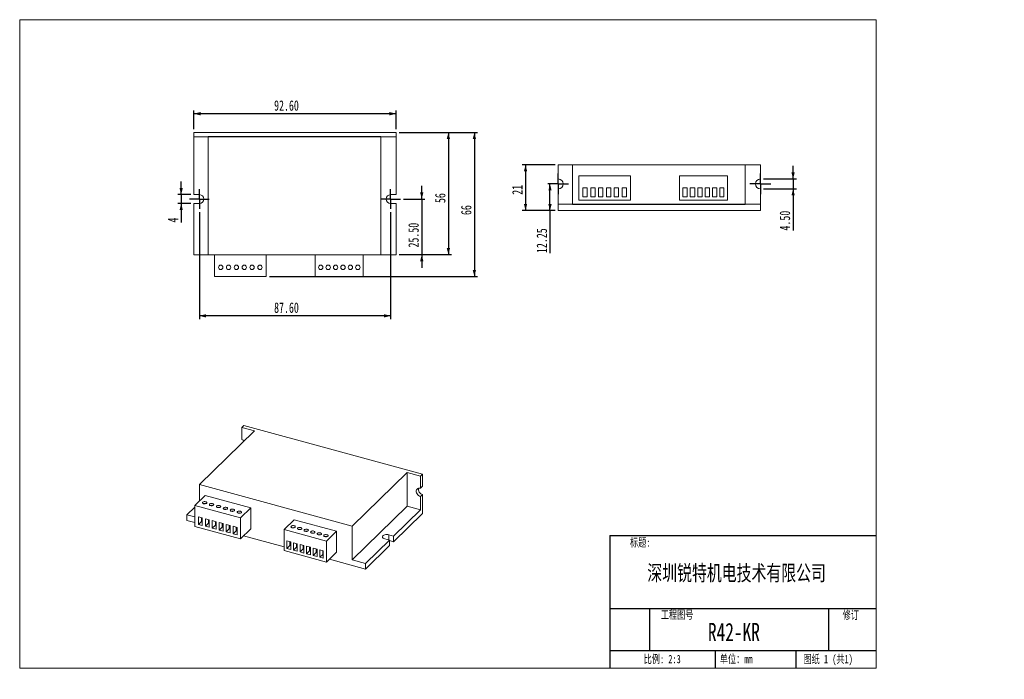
# Model space of a CAD drawing. Header units: millimetres. Extents: x 8 to 309, y 7 to 208.
import ezdxf

# ---------------------------------------------------------------- set-up
doc = ezdxf.new("R2010")
doc.units = ezdxf.units.MM
doc.layers.add('FORMAT', color=7, linetype='Continuous')
doc.styles.add('SLDTEXTSTYLE0', font='TXT', dxfattribs={"width": 0.7, "bigfont": 'bigfont'})
doc.styles.add('SLDTEXTSTYLE1', font='TXT', dxfattribs={"width": 0.7})
doc.dimstyles.new('SLDDIMSTYLE0', dxfattribs={"dimtxt": 3.638021, "dimasz": 2, "dimexe": 0, "dimexo": 0.0625, "dimgap": 0.909505, "dimtad": 1, "dimlfac": 1.5, "dimrnd": 1e-09, "dimzin": 4, "dimdsep": 46, "dimtxsty": 'SLDTEXTSTYLE1', "dimsah": 1, "dimcen": 0.09, "dimadec": 0, "dimazin": 1, "dimtfac": 1, "dimtofl": 0, "dimtmove": 0, "dimatfit": 3, "dimfxl": 1, "dimfrac": 2, "dimtolj": 1, "dimtzin": 12, "dimarcsym": 0})
doc.dimstyles.new('SLDDIMSTYLE1', dxfattribs={"dimtxt": 3.638021, "dimasz": 2, "dimexe": 0, "dimexo": 0.0625, "dimgap": 0.909505, "dimtad": 1, "dimlfac": 1.5, "dimrnd": 1e-09, "dimzin": 12, "dimdsep": 46, "dimtxsty": 'SLDTEXTSTYLE1', "dimsah": 1, "dimcen": 0.09, "dimadec": 0, "dimazin": 3, "dimtfac": 1, "dimtofl": 0, "dimtmove": 0, "dimatfit": 3, "dimfxl": 1, "dimfrac": 2, "dimtolj": 1, "dimtzin": 12, "dimarcsym": 0})
doc.dimstyles.new('SLDDIMSTYLE2', dxfattribs={"dimtxt": 3.638021, "dimasz": 2, "dimexe": 0, "dimexo": 0.0625, "dimgap": 0.909505, "dimtad": 1, "dimlfac": 1.5, "dimrnd": 1e-09, "dimzin": 12, "dimdsep": 46, "dimtxsty": 'SLDTEXTSTYLE1', "dimsah": 1, "dimcen": 0.09, "dimadec": 0, "dimazin": 3, "dimtfac": 1, "dimtmove": 0, "dimatfit": 0, "dimfxl": 1, "dimfrac": 2, "dimtolj": 1, "dimtzin": 12, "dimarcsym": 0})
doc.dimstyles.new('SLDDIMSTYLE3', dxfattribs={"dimtxt": 3.638021, "dimasz": 2, "dimexe": 0, "dimexo": 0.0625, "dimgap": 0.909505, "dimtad": 1, "dimlfac": 1.5, "dimrnd": 1e-09, "dimzin": 4, "dimdsep": 46, "dimtxsty": 'SLDTEXTSTYLE1', "dimsah": 1, "dimcen": 0.09, "dimadec": 0, "dimazin": 1, "dimtfac": 1, "dimtmove": 0, "dimatfit": 0, "dimfxl": 1, "dimfrac": 2, "dimtolj": 1, "dimtzin": 12, "dimarcsym": 0})

# ---------------------------------------------------------------- blocks, each defined once
blk = doc.blocks.new('_D')
at = {"layer": 'FORMAT', "transparency": 16777216}
for p, q in [((61.62, 174.62), (61.62, 180.35)), ((123.35, 179.36), (61.62, 179.36)), ((123.35, 174.62), (123.35, 180.35))]:
    blk.add_line(p, q, dxfattribs=at)
for points in [[(61.62, 179.36), (63.62, 178.86), (63.62, 179.86)], [(123.35, 179.36), (121.35, 179.86), (121.35, 178.86)]]:
    blk.add_solid(points, dxfattribs=at)
at = {"layer": 'FORMAT', "transparency": 16777216, "insert": (86.1, 183.45), "char_height": 3.175, "attachment_point": 1, "style": 'SLDTEXTSTYLE1'}
blk.add_mtext('92.60', dxfattribs=at)
blk = doc.blocks.new('_D_1')
at = {"layer": 'FORMAT', "transparency": 16777216}
for p, q in [((124.34, 173.63), (140.34, 173.63)), ((139.35, 173.63), (139.35, 136.3)), ((124.34, 136.3), (140.34, 136.3))]:
    blk.add_line(p, q, dxfattribs=at)
for points in [[(139.35, 173.63), (138.85, 171.63), (139.85, 171.63)], [(139.35, 136.3), (139.85, 138.3), (138.85, 138.3)]]:
    blk.add_solid(points, dxfattribs=at)
at = {"layer": 'FORMAT', "transparency": 16777216, "insert": (135.26, 152.07), "char_height": 3.175, "attachment_point": 1, "rotation": 90, "style": 'SLDTEXTSTYLE1'}
blk.add_mtext('56', dxfattribs=at)
blk = doc.blocks.new('_D_2')
at = {"layer": 'FORMAT', "transparency": 16777216}
for p, q in [((63.28, 149.3), (63.28, 116.61)), ((121.68, 149.3), (121.68, 116.61)), ((121.68, 117.61), (63.28, 117.61))]:
    blk.add_line(p, q, dxfattribs=at)
for points in [[(63.28, 117.61), (65.28, 117.11), (65.28, 118.11)], [(121.68, 117.61), (119.68, 118.11), (119.68, 117.11)]]:
    blk.add_solid(points, dxfattribs=at)
at = {"layer": 'FORMAT', "transparency": 16777216, "insert": (86.1, 121.7), "char_height": 3.175, "attachment_point": 1, "style": 'SLDTEXTSTYLE1'}
blk.add_mtext('87.60', dxfattribs=at)
blk = doc.blocks.new('_D_3')
at = {"layer": 'FORMAT', "transparency": 16777216}
for p, q in [((57.72, 154.63), (57.72, 158.63)), ((60.63, 154.63), (56.73, 154.63)), ((57.72, 154.63), (57.72, 151.96)), ((60.63, 151.96), (56.73, 151.96)), ((57.72, 151.96), (57.72, 146.13))]:
    blk.add_line(p, q, dxfattribs=at)
for points in [[(57.72, 154.63), (58.22, 156.63), (57.22, 156.63)], [(57.72, 151.96), (57.22, 149.96), (58.22, 149.96)]]:
    blk.add_solid(points, dxfattribs=at)
at = {"layer": 'FORMAT', "transparency": 16777216, "insert": (53.63, 146.13), "char_height": 3.17, "attachment_point": 1, "rotation": 90, "style": 'SLDTEXTSTYLE1'}
blk.add_mtext('4', dxfattribs=at)
blk = doc.blocks.new('_D_4')
at = {"layer": 'FORMAT', "transparency": 16777216}
for p, q in [((131.2, 153.3), (131.2, 157.3)), ((125.68, 153.3), (132.19, 153.3)), ((131.2, 153.3), (131.2, 136.3)), ((124.34, 136.3), (132.19, 136.3)), ((131.2, 136.3), (131.2, 132.3))]:
    blk.add_line(p, q, dxfattribs=at)
for points in [[(131.2, 153.3), (131.7, 155.3), (130.7, 155.3)], [(131.2, 136.3), (130.7, 134.3), (131.7, 134.3)]]:
    blk.add_solid(points, dxfattribs=at)
at = {"layer": 'FORMAT', "transparency": 16777216, "insert": (127.11, 138.48), "char_height": 3.175, "attachment_point": 1, "rotation": 90, "style": 'SLDTEXTSTYLE1'}
blk.add_mtext('25.50', dxfattribs=at)
blk = doc.blocks.new('_D_5')
at = {"layer": 'FORMAT', "transparency": 16777216}
for p, q in [((124.34, 173.63), (148.27, 173.63)), ((147.28, 173.63), (147.28, 129.63)), ((84.68, 129.63), (148.27, 129.63))]:
    blk.add_line(p, q, dxfattribs=at)
for points in [[(147.28, 173.63), (146.78, 171.63), (147.78, 171.63)], [(147.28, 129.63), (147.78, 131.63), (146.78, 131.63)]]:
    blk.add_solid(points, dxfattribs=at)
at = {"layer": 'FORMAT', "transparency": 16777216, "insert": (143.19, 148.4), "char_height": 3.175, "attachment_point": 1, "rotation": 90, "style": 'SLDTEXTSTYLE1'}
blk.add_mtext('66', dxfattribs=at)
blk = doc.blocks.new('SW_CENTERMARKSYMBOL_0')
at = {"layer": 'FORMAT', "color": 0}
for p, q in [((-1.67, 0), (-3, 0)), ((0, 0), (-1.67, 0)), ((0, 1.67), (0, 3)), ((0, 0), (0, 1.67)), ((0, 0), (0, -1.67)), ((0, 0), (1.67, 0)), ((1.67, 0), (3, 0)), ((0, -1.67), (0, -3))]:
    blk.add_line(p, q, dxfattribs=at)
blk = doc.blocks.new('SW_CENTERMARKSYMBOL_1')
at = {"layer": 'FORMAT', "color": 0}
for p, q in [((-1.67, 0), (-3, 0)), ((0, 0), (-1.67, 0)), ((0, 1.67), (0, 3)), ((0, 0), (0, 1.67)), ((0, 0), (0, -1.67)), ((0, 0), (1.67, 0)), ((1.67, 0), (3, 0)), ((0, -1.67), (0, -3))]:
    blk.add_line(p, q, dxfattribs=at)
blk = doc.blocks.new('_D_6')
at = {"layer": 'FORMAT', "transparency": 16777216}
for p, q in [((171.93, 163.76), (161.93, 163.76)), ((162.92, 163.76), (162.92, 149.76)), ((171.93, 149.76), (161.93, 149.76))]:
    blk.add_line(p, q, dxfattribs=at)
for points in [[(162.92, 163.76), (162.42, 161.76), (163.42, 161.76)], [(162.92, 149.76), (163.42, 151.76), (162.42, 151.76)]]:
    blk.add_solid(points, dxfattribs=at)
at = {"layer": 'FORMAT', "transparency": 16777216, "insert": (158.83, 154.59), "char_height": 3.175, "attachment_point": 1, "rotation": 90, "style": 'SLDTEXTSTYLE1'}
blk.add_mtext('21', dxfattribs=at)
blk = doc.blocks.new('_D_7')
at = {"layer": 'FORMAT', "transparency": 16777216}
for p, q in [((244.66, 159.43), (244.66, 163.43)), ((235.65, 159.43), (245.65, 159.43)), ((244.66, 159.43), (244.66, 156.43)), ((235.65, 156.43), (245.65, 156.43)), ((244.66, 156.43), (244.66, 143.67))]:
    blk.add_line(p, q, dxfattribs=at)
for points in [[(244.66, 159.43), (245.16, 161.43), (244.16, 161.43)], [(244.66, 156.43), (244.16, 154.43), (245.16, 154.43)]]:
    blk.add_solid(points, dxfattribs=at)
at = {"layer": 'FORMAT', "transparency": 16777216, "insert": (240.56, 143.67), "char_height": 3.175, "attachment_point": 1, "rotation": 90, "style": 'SLDTEXTSTYLE1'}
blk.add_mtext('4.50', dxfattribs=at)
blk = doc.blocks.new('_D_8')
at = {"layer": 'FORMAT', "transparency": 16777216}
for p, q in [((170.39, 149.76), (170.39, 157.93)), ((171.93, 149.76), (169.4, 149.76)), ((170.39, 149.76), (170.39, 136.8))]:
    blk.add_line(p, q, dxfattribs=at)
for points in [[(170.39, 157.93), (169.89, 155.93), (170.89, 155.93)], [(170.39, 149.76), (170.89, 151.76), (169.89, 151.76)]]:
    blk.add_solid(points, dxfattribs=at)
at = {"layer": 'FORMAT', "transparency": 16777216, "insert": (166.29, 136.8), "char_height": 3.175, "attachment_point": 1, "rotation": 90, "style": 'SLDTEXTSTYLE1'}
blk.add_mtext('12.25', dxfattribs=at)
blk = doc.blocks.new('SW_CENTERMARKSYMBOL_2')
at = {"layer": 'FORMAT', "color": 0}
for p, q in [((0, 1.67), (0, 3.17)), ((-1.67, 0), (-3.17, 0)), ((0, 0), (-1.67, 0)), ((0, 0), (0, 1.67)), ((0, 0), (0, -1.67)), ((0, 0), (1.67, 0)), ((1.67, 0), (3.17, 0)), ((0, -1.67), (0, -3.17))]:
    blk.add_line(p, q, dxfattribs=at)
blk = doc.blocks.new('SW_CENTERMARKSYMBOL_3')
at = {"layer": 'FORMAT', "color": 0}
for p, q in [((0, 1.67), (0, 3.17)), ((-1.67, 0), (-3.17, 0)), ((0, 0), (-1.67, 0)), ((0, 0), (0, 1.67)), ((0, 0), (0, -1.67)), ((0, 0), (1.67, 0)), ((1.67, 0), (3.17, 0)), ((0, -1.67), (0, -3.17))]:
    blk.add_line(p, q, dxfattribs=at)

msp = doc.modelspace()

# ---------------------------------------------------------------- linework, layer by layer
at = {"color": 7, "linetype": 'Continuous', "lineweight": 0}
for p, q in [((8.3801, 208.0787), (270.0001, 208.0787)), ((8.3801, 208.0787), (8.3801, 9.9587)), ((270.0001, 9.9587), (270.0001, 208.0787)), ((188.7033, 50.5275), (270.0001, 50.5275)), ((199.9287, 28.2432), (270.0001, 28.2432)), ((200.8322, 28.2432), (200.8322, 15.366)), ((255.473, 28.2432), (255.473, 15.366)), ((188.7033, 15.366), (270.0001, 15.366)), ((220.8363, 15.366), (220.8363, 9.9587)), ((245.5229, 15.366), (245.5229, 9.9587)), ((270.0001, 9.9587), (8.3801, 9.9587))]:
    msp.add_line(p, q, dxfattribs=at)
at = {"color": 7, "linetype": 'Continuous', "lineweight": 15}
for p, q in [((123.3513, 173.6286), (61.618, 173.6286)), ((61.618, 173.6286), (61.618, 172.2952)), ((61.618, 172.2952), (65.9513, 172.2952)), ((61.618, 172.2952), (61.618, 154.6286)), ((65.9513, 172.2952), (65.9513, 136.2952)), ((118.6847, 172.2952), (123.3513, 172.2952)), ((118.6847, 136.2952), (118.6847, 172.2952)), ((123.3513, 172.2952), (123.3513, 173.6286)), ((123.3513, 154.6286), (123.3513, 172.2952)), ((172.9227, 163.7593), (172.9227, 159.426)), ((172.9227, 163.7593), (177.256, 163.7593)), ((177.256, 163.7593), (177.256, 151.7593)), ((177.256, 163.7593), (229.9893, 163.7593)), ((229.9893, 163.7593), (229.9893, 151.7593)), ((229.9893, 163.7593), (234.656, 163.7593)), ((234.656, 163.7593), (234.656, 159.426)), ((194.9893, 160.426), (179.1893, 160.426)), ((179.1893, 160.426), (179.1893, 152.926)), ((194.9893, 152.926), (194.9893, 160.426)), ((209.9893, 160.426), (209.9893, 152.926)), ((224.656, 160.426), (209.9893, 160.426)), ((224.656, 152.926), (224.656, 160.426)), ((172.9227, 156.426), (172.9227, 151.7593)), ((180.4227, 156.676), (180.4227, 154.0093)), ((181.756, 156.676), (180.4227, 156.676)), ((181.756, 154.0093), (181.756, 156.676)), ((184.156, 156.676), (182.8227, 156.676)), ((182.8227, 156.676), (182.8227, 154.0093)), ((184.156, 154.0093), (184.156, 156.676)), ((186.556, 156.676), (185.2227, 156.676)), ((185.2227, 156.676), (185.2227, 154.0093)), ((186.556, 154.0093), (186.556, 156.676)), ((188.956, 156.676), (187.6227, 156.676)), ((187.6227, 156.676), (187.6227, 154.0093)), ((188.956, 154.0093), (188.956, 156.676)), ((191.356, 156.676), (190.0227, 156.676)), ((190.0227, 156.676), (190.0227, 154.0093)), ((191.356, 154.0093), (191.356, 156.676)), ((193.756, 156.676), (192.4227, 156.676)), ((192.4227, 156.676), (192.4227, 154.0093)), ((193.756, 154.0093), (193.756, 156.676)), ((212.3227, 156.676), (210.9893, 156.676)), ((210.9893, 156.676), (210.9893, 154.0093)), ((212.3227, 154.0093), (212.3227, 156.676)), ((214.5893, 156.676), (213.256, 156.676)), ((213.256, 156.676), (213.256, 154.0093)), ((214.5893, 154.0093), (214.5893, 156.676)), ((216.856, 156.676), (215.5227, 156.676)), ((215.5227, 156.676), (215.5227, 154.0093)), ((216.856, 154.0093), (216.856, 156.676)), ((219.1227, 156.676), (217.7893, 156.676)), ((217.7893, 156.676), (217.7893, 154.0093)), ((219.1227, 154.0093), (219.1227, 156.676)), ((221.3893, 156.676), (220.056, 156.676)), ((220.056, 156.676), (220.056, 154.0093)), ((221.3893, 154.0093), (221.3893, 156.676)), ((223.5027, 156.676), (222.3227, 156.676)), ((222.3227, 156.676), (222.3227, 154.0093)), ((223.5027, 154.0093), (223.5027, 156.676)), ((234.656, 156.426), (234.656, 151.7593)), ((63.2847, 154.6286), (61.618, 154.6286)), ((123.3513, 154.6286), (121.6847, 154.6286)), ((180.4227, 154.0093), (181.756, 154.0093)), ((182.8227, 154.0093), (184.156, 154.0093)), ((185.2227, 154.0093), (186.556, 154.0093)), ((187.6227, 154.0093), (188.956, 154.0093)), ((190.0227, 154.0093), (191.356, 154.0093)), ((192.4227, 154.0093), (193.756, 154.0093)), ((210.9893, 154.0093), (212.3227, 154.0093)), ((213.256, 154.0093), (214.5893, 154.0093)), ((215.5227, 154.0093), (216.856, 154.0093)), ((217.7893, 154.0093), (219.1227, 154.0093)), ((220.056, 154.0093), (221.3893, 154.0093)), ((222.3227, 154.0093), (223.5027, 154.0093)), ((61.618, 151.9619), (61.618, 136.2952)), ((61.618, 151.9619), (63.2847, 151.9619)), ((121.6847, 151.9619), (123.3513, 151.9619)), ((123.3513, 136.2952), (123.3513, 151.9619)), ((172.9227, 151.7593), (177.256, 151.7593)), ((172.9227, 151.7593), (172.9227, 149.7593)), ((179.1893, 152.926), (194.9893, 152.926)), ((209.9893, 152.926), (224.656, 152.926)), ((229.9893, 151.7593), (234.656, 151.7593)), ((234.656, 151.7593), (234.656, 149.7593)), ((172.9227, 149.7593), (234.656, 149.7593)), ((61.618, 136.2952), (65.9513, 136.2952)), ((65.9513, 136.2952), (118.6847, 136.2952)), ((67.8847, 129.6286), (67.8847, 136.2952)), ((83.6847, 129.6286), (83.6847, 136.2952)), ((98.6847, 129.6286), (98.6847, 136.2952)), ((113.3513, 129.6286), (113.3513, 136.2952)), ((118.6847, 136.2952), (123.3513, 136.2952)), ((83.6847, 129.6286), (67.8847, 129.6286)), ((113.3513, 129.6286), (98.6847, 129.6286)), ((80.0933, 82.4685), (63.2922, 66.0702)), ((76.8831, 84.1175), (76.2608, 83.5101)), ((76.2608, 83.5101), (80.0933, 82.4685)), ((76.2608, 83.5101), (76.2608, 79.7957)), ((131.4811, 69.2789), (76.8831, 84.1175)), ((109.9306, 53.3949), (126.7316, 69.7932)), ((126.7316, 69.7932), (130.8589, 68.6715)), ((126.7316, 69.7932), (126.7316, 59.5072)), ((130.8589, 68.6715), (131.4811, 69.2789)), ((131.4811, 69.2789), (131.4811, 65.5645)), ((130.8589, 68.6715), (130.8589, 64.9571)), ((63.2922, 66.0702), (63.2922, 61.0794)), ((63.2922, 66.0702), (109.9306, 53.3949)), ((130.8589, 64.9571), (131.4811, 65.5645)), ((61.8908, 59.7116), (65.0021, 62.7483)), ((78.9759, 58.9505), (65.0021, 62.7483)), ((130.8589, 62.3856), (131.4811, 62.993)), ((130.8589, 62.3856), (130.8589, 58.3855)), ((131.4811, 62.993), (131.4811, 57.2785)), ((61.8908, 59.1986), (59.4598, 56.8258)), ((75.8646, 55.9138), (61.8908, 59.7116)), ((61.8908, 59.7116), (61.8908, 53.2828)), ((75.8646, 55.9138), (78.9759, 58.9505)), ((78.9759, 52.5217), (78.9759, 58.9505)), ((109.9306, 43.1089), (126.7316, 59.5072)), ((122.6139, 50.3382), (130.8589, 58.3855)), ((122.6139, 48.6239), (131.4811, 57.2785)), ((126.7316, 59.5072), (130.8589, 58.3855)), ((59.4598, 56.8258), (59.4598, 55.1115)), ((59.4598, 56.8258), (61.8908, 56.1651)), ((59.4598, 55.1115), (61.8908, 54.4507)), ((64.1608, 55.8802), (62.9816, 56.2007)), ((62.9816, 56.2007), (62.9816, 53.9149)), ((63.915, 54.826), (62.9816, 53.9149)), ((63.915, 55.947), (63.915, 54.826)), ((63.915, 54.826), (64.1608, 54.7591)), ((64.1608, 53.5945), (64.1608, 55.8802)), ((66.2834, 55.3034), (65.1042, 55.6238)), ((65.1042, 55.6238), (65.1042, 53.3381)), ((66.0376, 54.2491), (65.1042, 53.3381)), ((66.0376, 55.3702), (66.0376, 54.2491)), ((66.0376, 54.2491), (66.2834, 54.1823)), ((66.2834, 53.0176), (66.2834, 55.3034)), ((68.406, 54.7265), (67.2268, 55.047)), ((67.2268, 55.047), (67.2268, 52.7612)), ((68.1602, 54.7933), (68.1602, 53.6722)), ((68.406, 52.4407), (68.406, 54.7265)), ((70.5286, 54.1496), (69.3494, 54.4701)), ((69.3494, 54.4701), (69.3494, 52.1843)), ((70.2828, 54.2164), (70.2828, 53.0953)), ((70.5286, 51.8638), (70.5286, 54.1496)), ((75.8646, 49.485), (75.8646, 55.9138)), ((89.1309, 52.3083), (92.2422, 55.345)), ((105.2137, 51.8196), (92.2422, 55.345)), ((61.8908, 53.2828), (75.8646, 49.485)), ((62.9816, 53.9149), (64.1608, 53.5945)), ((65.1042, 53.3381), (66.2834, 53.0176)), ((68.1602, 53.6722), (67.2268, 52.7612)), ((67.2268, 52.7612), (68.406, 52.4407)), ((68.1602, 53.6722), (68.406, 53.6054)), ((70.2828, 53.0953), (69.3494, 52.1843)), ((69.3494, 52.1843), (70.5286, 51.8638)), ((70.2828, 53.0953), (70.5286, 53.0285)), ((72.6512, 53.5727), (71.472, 53.8932)), ((71.472, 53.8932), (71.472, 51.6074)), ((72.4054, 52.5184), (71.472, 51.6074)), ((71.472, 51.6074), (72.6512, 51.2869)), ((72.4054, 53.6395), (72.4054, 52.5184)), ((72.4054, 52.5184), (72.6512, 52.4516)), ((72.6512, 51.2869), (72.6512, 53.5727)), ((74.7738, 52.9958), (73.5946, 53.3163)), ((73.5946, 53.3163), (73.5946, 51.0306)), ((74.528, 51.9416), (73.5946, 51.0306)), ((74.528, 53.0627), (74.528, 51.9416)), ((74.528, 51.9416), (74.7738, 51.8748)), ((74.7738, 50.7101), (74.7738, 52.9958)), ((75.8646, 49.485), (78.9759, 52.5217)), ((102.1024, 48.7829), (89.1309, 52.3083)), ((89.1309, 52.3083), (89.1309, 45.8795)), ((102.1024, 48.7829), (105.2137, 51.8196)), ((105.2137, 45.3909), (105.2137, 51.8196)), ((109.9306, 53.3949), (109.9306, 43.1089)), ((73.5946, 51.0306), (74.7738, 50.7101)), ((76.8006, 50.3986), (89.1309, 47.0475)), ((91.1945, 48.5331), (90.0153, 48.8535)), ((90.0153, 48.8535), (90.0153, 46.5678)), ((90.9487, 48.5999), (90.9487, 47.4788)), ((91.1945, 46.2473), (91.1945, 48.5331)), ((93.1992, 47.9882), (92.02, 48.3087)), ((92.02, 48.3087), (92.02, 46.0229)), ((102.1024, 42.3542), (102.1024, 48.7829)), ((114.0578, 41.9872), (121.3694, 49.1235)), ((119.8954, 49.5241), (121.3694, 49.1235)), ((122.6139, 50.3382), (121.1399, 50.7388)), ((121.3694, 47.4092), (121.3694, 49.1235)), ((122.6139, 48.6239), (121.3694, 48.9621)), ((122.6139, 48.6239), (122.6139, 50.3382)), ((89.1309, 45.8795), (102.1024, 42.3542)), ((90.9487, 47.4788), (90.0153, 46.5678)), ((90.0153, 46.5678), (91.1945, 46.2473)), ((90.9487, 47.4788), (91.1945, 47.412)), ((92.9534, 46.9339), (92.02, 46.0229)), ((92.02, 46.0229), (93.1992, 45.7024)), ((92.9534, 48.055), (92.9534, 46.9339)), ((92.9534, 46.9339), (93.1992, 46.8671)), ((93.1992, 45.7024), (93.1992, 47.9882)), ((95.2039, 47.4434), (94.0247, 47.7639)), ((94.0247, 47.7639), (94.0247, 45.4781)), ((94.9581, 46.3891), (94.0247, 45.4781)), ((94.0247, 45.4781), (95.2039, 45.1576)), ((94.9581, 47.5102), (94.9581, 46.3891)), ((94.9581, 46.3891), (95.2039, 46.3223)), ((95.2039, 45.1576), (95.2039, 47.4434)), ((97.2086, 46.8986), (96.0294, 47.2191)), ((96.0294, 47.2191), (96.0294, 44.9333)), ((96.9628, 45.8443), (96.0294, 44.9333)), ((96.9628, 46.9654), (96.9628, 45.8443)), ((96.9628, 45.8443), (97.2086, 45.7775)), ((97.2086, 44.6128), (97.2086, 46.8986)), ((99.2133, 46.3537), (98.034, 46.6742)), ((98.034, 46.6742), (98.034, 44.3884)), ((98.9674, 45.2995), (98.034, 44.3884)), ((98.9674, 46.4205), (98.9674, 45.2995)), ((98.9674, 45.2995), (99.2133, 45.2326)), ((99.2133, 44.068), (99.2133, 46.3537)), ((101.0823, 45.8458), (100.0387, 46.1294)), ((100.0387, 46.1294), (100.0387, 43.8436)), ((100.9721, 45.8757), (100.9721, 44.7546)), ((101.0823, 43.56), (101.0823, 45.8458)), ((102.1024, 42.3542), (105.2137, 45.3909)), ((114.0578, 40.2729), (121.3694, 47.4092)), ((96.0294, 44.9333), (97.2086, 44.6128)), ((98.034, 44.3884), (99.2133, 44.068)), ((100.9721, 44.7546), (100.0387, 43.8436)), ((100.0387, 43.8436), (101.0823, 43.56)), ((100.9721, 44.7546), (101.0823, 44.7247)), ((103.0384, 43.2677), (114.0578, 40.2729)), ((109.9306, 43.1089), (114.0578, 41.9872)), ((114.0578, 41.9872), (114.0578, 40.2729))]:
    msp.add_line(p, q, dxfattribs=at)
at = {"color": 8, "linetype": 'Continuous', "lineweight": 15}
msp.add_line((121.1399, 49.1859), (121.1399, 50.7388), dxfattribs=at)
at = {"color": 7, "linetype": 'Continuous', "lineweight": 15, "flags": 128}
for points in [[(130.8589, 62.3856), (130.5414, 62.5093), (130.2424, 62.7005), (129.9792, 62.9481), (129.7671, 63.2377), (129.6185, 63.5526), (129.5419, 63.8743), (129.5419, 64.1843), (129.6185, 64.4644), (129.7671, 64.6985), (129.9792, 64.8729), (130.2424, 64.9774), (130.5414, 65.0061), (130.8589, 64.9571)], [(64.5668, 60.2266), (64.7873, 60.1901), (65.0186, 60.1947), (65.233, 60.2397), (65.4046, 60.3197), (65.5126, 60.4252), (65.5441, 60.5433), (65.4953, 60.6599), (65.372, 60.7608), (65.1891, 60.834), (64.9687, 60.8704), (64.7373, 60.8659), (64.5229, 60.8209), (64.3513, 60.7408), (64.2433, 60.6354), (64.2118, 60.5172), (64.2606, 60.4007), (64.3839, 60.2997), (64.5668, 60.2266)], [(66.6894, 59.6497), (66.9099, 59.6132), (67.1412, 59.6178), (67.3556, 59.6628), (67.5272, 59.7429), (67.6352, 59.8483), (67.6667, 59.9665), (67.6179, 60.083), (67.4946, 60.184), (67.3117, 60.2571), (67.0913, 60.2936), (66.8599, 60.289), (66.6455, 60.244), (66.4739, 60.1639), (66.3659, 60.0585), (66.3344, 59.9403), (66.3832, 59.8238), (66.5065, 59.7229), (66.6894, 59.6497)], [(68.812, 59.0729), (69.0325, 59.0364), (69.2638, 59.0409), (69.4782, 59.0859), (69.6498, 59.166), (69.7579, 59.2714), (69.7894, 59.3896), (69.7405, 59.5061), (69.6172, 59.6071), (69.4343, 59.6802), (69.2139, 59.7167), (68.9825, 59.7122), (68.7681, 59.6671), (68.5965, 59.5871), (68.4885, 59.4816), (68.457, 59.3635), (68.5058, 59.2469), (68.6291, 59.146), (68.812, 59.0729)], [(70.9346, 58.496), (71.1551, 58.4595), (71.3864, 58.464), (71.6008, 58.509), (71.7724, 58.5891), (71.8805, 58.6946), (71.912, 58.8127), (71.8631, 58.9293), (71.7398, 59.0302), (71.5569, 59.1033), (71.3365, 59.1398), (71.1051, 59.1353), (70.8907, 59.0903), (70.7191, 59.0102), (70.6111, 58.9047), (70.5796, 58.7866), (70.6284, 58.67), (70.7517, 58.5691), (70.9346, 58.496)], [(73.0572, 57.9191), (73.2777, 57.8826), (73.509, 57.8871), (73.7234, 57.9322), (73.895, 58.0122), (74.0031, 58.1177), (74.0346, 58.2358), (73.9857, 58.3524), (73.8624, 58.4533), (73.6795, 58.5264), (73.4591, 58.5629), (73.2277, 58.5584), (73.0133, 58.5134), (72.8417, 58.4333), (72.7337, 58.3278), (72.7022, 58.2097), (72.751, 58.0931), (72.8744, 57.9922), (73.0572, 57.9191)], [(75.1798, 57.3422), (75.4003, 57.3057), (75.6316, 57.3103), (75.846, 57.3553), (76.0176, 57.4353), (76.1257, 57.5408), (76.1572, 57.659), (76.1083, 57.7755), (75.985, 57.8764), (75.8021, 57.9496), (75.5817, 57.9861), (75.3503, 57.9815), (75.1359, 57.9365), (74.9644, 57.8564), (74.8563, 57.751), (74.8248, 57.6328), (74.8736, 57.5163), (74.997, 57.4153), (75.1798, 57.3422)], [(91.6005, 52.8794), (91.821, 52.8429), (92.0523, 52.8475), (92.2667, 52.8925), (92.4383, 52.9726), (92.5464, 53.078), (92.5779, 53.1962), (92.529, 53.3127), (92.4057, 53.4137), (92.2228, 53.4868), (92.0024, 53.5233), (91.771, 53.5187), (91.5566, 53.4737), (91.385, 53.3936), (91.277, 53.2882), (91.2455, 53.17), (91.2943, 53.0535), (91.4177, 52.9525), (91.6005, 52.8794)], [(93.6052, 52.3346), (93.8256, 52.2981), (94.057, 52.3026), (94.2714, 52.3477), (94.443, 52.4277), (94.551, 52.5332), (94.5825, 52.6513), (94.5337, 52.7679), (94.4104, 52.8688), (94.2275, 52.9419), (94.0071, 52.9784), (93.7757, 52.9739), (93.5613, 52.9289), (93.3897, 52.8488), (93.2817, 52.7433), (93.2502, 52.6252), (93.299, 52.5086), (93.4223, 52.4077), (93.6052, 52.3346)], [(95.6099, 51.7898), (95.8303, 51.7533), (96.0617, 51.7578), (96.2761, 51.8028), (96.4477, 51.8829), (96.5557, 51.9884), (96.5872, 52.1065), (96.5384, 52.2231), (96.4151, 52.324), (96.2322, 52.3971), (96.0117, 52.4336), (95.7804, 52.4291), (95.566, 52.3841), (95.3944, 52.304), (95.2864, 52.1985), (95.2549, 52.0804), (95.3037, 51.9638), (95.427, 51.8629), (95.6099, 51.7898)], [(97.6146, 51.2449), (97.835, 51.2084), (98.0664, 51.213), (98.2808, 51.258), (98.4523, 51.3381), (98.5604, 51.4435), (98.5919, 51.5617), (98.5431, 51.6782), (98.4197, 51.7792), (98.2368, 51.8523), (98.0164, 51.8888), (97.7851, 51.8842), (97.5707, 51.8392), (97.3991, 51.7592), (97.291, 51.6537), (97.2595, 51.5355), (97.3084, 51.419), (97.4317, 51.3181), (97.6146, 51.2449)], [(99.6193, 50.7001), (99.8397, 50.6636), (100.0711, 50.6682), (100.2855, 50.7132), (100.457, 50.7932), (100.5651, 50.8987), (100.5966, 51.0168), (100.5477, 51.1334), (100.4244, 51.2343), (100.2415, 51.3075), (100.0211, 51.3439), (99.7897, 51.3394), (99.5753, 51.2944), (99.4038, 51.2143), (99.2957, 51.1089), (99.2642, 50.9907), (99.3131, 50.8742), (99.4364, 50.7732), (99.6193, 50.7001)], [(101.624, 50.1553), (101.8444, 50.1188), (102.0757, 50.1233), (102.2901, 50.1683), (102.4617, 50.2484), (102.5698, 50.3539), (102.6013, 50.472), (102.5524, 50.5886), (102.4291, 50.6895), (102.2462, 50.7626), (102.0258, 50.7991), (101.7944, 50.7946), (101.58, 50.7496), (101.4085, 50.6695), (101.3004, 50.564), (101.2689, 50.4459), (101.3177, 50.3293), (101.4411, 50.2284), (101.624, 50.1553)], [(121.1399, 50.7388), (120.8396, 50.7979), (120.5206, 50.8182), (120.2014, 50.7986), (119.9006, 50.7402), (119.6357, 50.6465), (119.422, 50.5228), (119.272, 50.3764), (119.1944, 50.2158), (119.1937, 50.0502), (119.2699, 49.8894), (119.4186, 49.7426), (119.6313, 49.6185), (119.8954, 49.5241)]]:
    msp.add_lwpolyline(points, dxfattribs=at)
at = {"color": 7, "linetype": 'Continuous', "lineweight": 15}
for centre in [(69.7847, 132.4286), (72.1847, 132.4286), (74.5847, 132.4286), (76.9847, 132.4286), (79.3847, 132.4286), (81.7847, 132.4286), (100.3513, 132.4286), (102.618, 132.4286), (104.8847, 132.4286), (107.1513, 132.4286), (109.418, 132.4286), (111.6847, 132.4286)]:
    msp.add_circle(centre, 0.6667, dxfattribs=at)
for centre, radius, start, end in [((172.9227, 157.926), 1.5, 270, 90), ((234.656, 157.926), 1.5, 90, 270), ((63.2847, 153.2952), 1.3333, 270, 90), ((121.6847, 153.2952), 1.3333, 90, 270), ((75.7608, 78.0535), 1.8126, 48.525172, 73.986421), ((131.8945, 64.6624), 1.7198, 169.79908, 256.092088), ((64.878, 59.1339), 1.1706, 71.58942, 108.41058), ((67.0006, 58.557), 1.1706, 71.58942, 108.41058), ((69.1232, 57.9801), 1.1706, 71.58942, 108.41058), ((71.2458, 57.4032), 1.1706, 71.58942, 108.41058), ((73.3684, 56.8263), 1.1706, 71.58942, 108.41058), ((75.491, 56.2495), 1.1706, 71.58942, 108.41058), ((91.9117, 51.7867), 1.1706, 71.58942, 108.41058), ((93.9164, 51.2418), 1.1706, 71.58942, 108.41058), ((95.921, 50.697), 1.1706, 71.58942, 108.41058), ((97.9257, 50.1522), 1.1706, 71.58942, 108.41058), ((99.9304, 49.6074), 1.1706, 71.58942, 108.41058), ((101.9351, 49.0625), 1.1706, 71.58942, 108.41058)]:
    msp.add_arc(centre, radius, start, end, dxfattribs=at)
at = {"layer": 'FORMAT'}
for p, q in [((118.6847, 172.2952), (65.9513, 172.2952)), ((177.256, 151.7593), (229.9893, 151.7593)), ((188.7033, 50.5275), (188.7033, 9.9587)), ((188.7033, 50.5275), (270.0001, 50.5275)), ((188.7033, 28.2432), (200.8322, 28.2432)), ((199.9287, 28.2432), (270.0001, 28.2432)), ((200.8322, 28.2432), (200.8322, 15.366)), ((255.473, 28.2432), (255.473, 15.366)), ((188.7033, 15.366), (270.0001, 15.366)), ((220.8363, 15.366), (220.8363, 9.9587)), ((245.5229, 15.366), (245.5229, 9.9587))]:
    msp.add_line(p, q, dxfattribs=at)

# ---------------------------------------------------------------- block references
for name, p in [('SW_CENTERMARKSYMBOL_3', (172.9227, 157.926)), ('SW_CENTERMARKSYMBOL_2', (234.656, 157.926)), ('SW_CENTERMARKSYMBOL_1', (63.2847, 153.2952)), ('SW_CENTERMARKSYMBOL_0', (121.6847, 153.2952))]:
    msp.add_blockref(name, p, dxfattribs=at)

# ---------------------------------------------------------------- texts
at = {"color": 7, "linetype": 'Continuous', "lineweight": 0}
for s, insert, char_height, attachment_point, style in [('{\\fSimSun|b0|i0|c134|p2;标题:}', (194.8248, 49.6516), 2.54, 1, 'SLDTEXTSTYLE0'), ('{\\fSimSun|b0|i0|c134|p2;工程图号}', (204.2394, 27.5812), 2.54, 1, 'SLDTEXTSTYLE0'), ('{\\fSimSun|b0|i0|c134|p2;修订}', (259.7851, 27.4819), 2.54, 1, 'SLDTEXTSTYLE0'), ('R42-KR', (226.5866, 23.8139), 5.55625, 2, 'SLDTEXTSTYLE1'), ('{\\fSimSun|b0|i0|c134|p2;比例: 2:3}', (199.0144, 14.0316), 2.54, 1, 'SLDTEXTSTYLE0'), ('{\\fSimSun|b0|i0|c134|p2;单位：mm}', (222.2646, 14.0316), 2.54, 1, 'SLDTEXTSTYLE0'), ('{\\fSimSun|b0|i0|c134|p2;图纸 1 (共1)}', (247.831, 14.0316), 2.54, 1, 'SLDTEXTSTYLE0')]:
    msp.add_mtext(s, dxfattribs=dict(at, insert=insert, char_height=char_height, attachment_point=attachment_point, style=style))
at = {"layer": 'FORMAT', "insert": (191.6637, 41.4586), "char_height": 4.7625, "width": 72.978251, "attachment_point": 1, "style": 'SLDTEXTSTYLE0'}
msp.add_mtext('\\pi8.45784;{\\fSimSun|b0|i0|c134|p2;深圳锐特机\\fSimSun|b0|i0|c128|p2;电\\fSimSun|b0|i0|c134|p2;技\\fSimSun|b0|i0|c128|p2;术\\fSimSun|b0|i0|c134|p2;有限公司}', dxfattribs=at)

# ---------------------------------------------------------------- dimensions: what is measured, and where the dimension line sits
at = {"layer": 'FORMAT'}
for base, p1, p2, picture, middle in [((61.618, 179.3557), (123.3513, 173.6286), (61.618, 173.6286), '_D', (91.3869, 179.3557)), ((63.2847, 117.6054), (121.6847, 150.2952), (63.2847, 150.2952), '_D_2', (91.3869, 117.6054))]:
    dim = msp.add_linear_dim(base=base, p1=p1, p2=p2, dimstyle='SLDDIMSTYLE0', dxfattribs=at)
    dim.commit()
    dim.dimension.update_dxf_attribs({"geometry": picture, "text_midpoint": middle, "dimtype": 160})
for base, p1, p2, dimstyle, picture, middle in [((147.2792, 129.6286), (123.3513, 173.6286), (83.6847, 129.6286), 'SLDDIMSTYLE1', '_D_5', (147.2792, 150.5169)), ((139.3514, 136.2952), (123.3513, 173.6286), (123.3513, 136.2952), 'SLDDIMSTYLE1', '_D_1', (139.3514, 154.1906)), ((162.9226, 149.7593), (172.9227, 163.7593), (172.9227, 149.7593), 'SLDDIMSTYLE1', '_D_6', (162.9226, 156.7095)), ((244.656, 156.426), (234.656, 159.426), (234.656, 156.426), 'SLDDIMSTYLE3', '_D_7', (244.656, 147.9009)), ((57.7244, 151.9619), (61.618, 154.6286), (61.618, 151.9619), 'SLDDIMSTYLE2', '_D_3', (57.7244, 147.1906)), ((131.2039, 136.2952), (124.6847, 153.2952), (123.3513, 136.2952), 'SLDDIMSTYLE3', '_D_4', (131.2039, 143.7756)), ((170.3873, 157.926), (172.9227, 149.7593), (169.756, 157.926), 'SLDDIMSTYLE1', '_D_8', (170.3873, 142.0907))]:
    dim = msp.add_linear_dim(base=base, p1=p1, p2=p2, angle=90, dimstyle=dimstyle, dxfattribs=at)
    dim.commit()
    dim.dimension.update_dxf_attribs({"geometry": picture, "text_midpoint": middle, "dimtype": 160})

doc.saveas('drawing.dxf')
